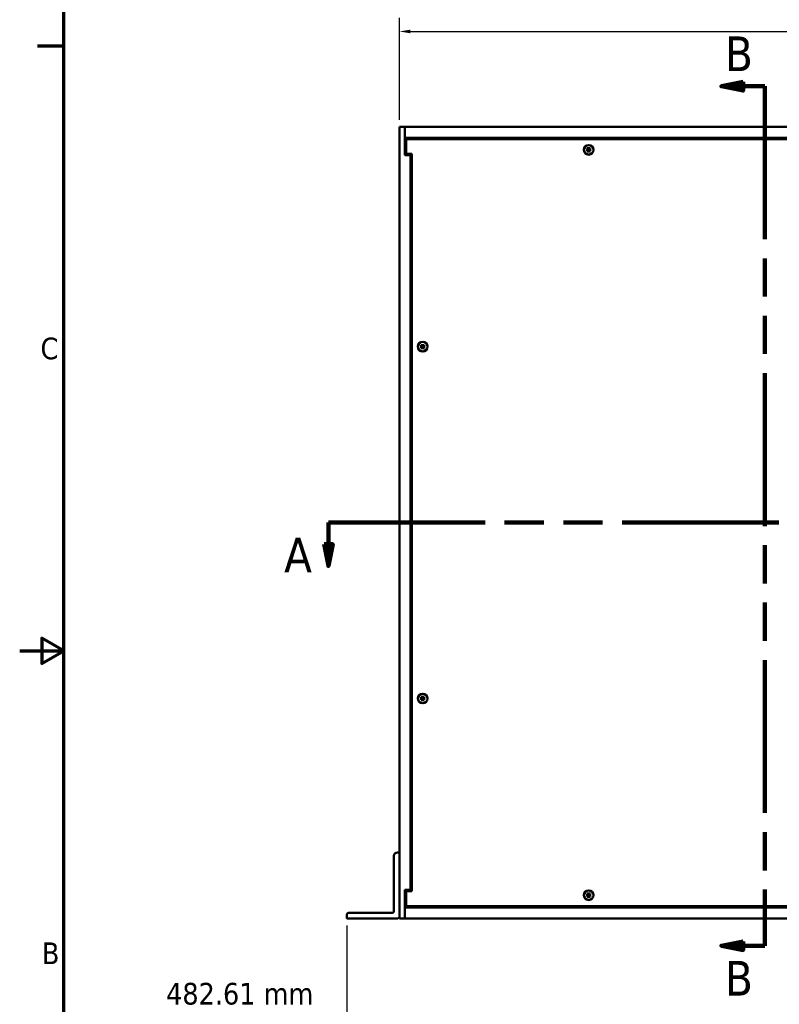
# Model space of a CAD drawing. Header units: millimetres. Extents: x 6 to 2153, y 38 to 1359.
# Tile 2 of 10: x 6 to 445, y 494 to 1063. Entities that reach past the tile are written whole.
import ezdxf

# ---------------------------------------------------------------- set-up
doc = ezdxf.new("R2010")
doc.units = ezdxf.units.MM
doc.header["$LTSCALE"] = 2.5
doc.linetypes.add('DOUBLE_DASH_CHAIN', pattern=[1.2403, 0.6614, -0.0827, 0.1654, -0.0827, 0.1654, -0.0827])
for name, color, linetype, lineweight in [('Border (ANSI)', 7, 'Continuous', 70), ('Dimension (ANSI)', 7, 'Continuous', 25), ('Section Line (ANSI)', 7, 'DOUBLE_DASH_CHAIN', 100), ('Visible (ANSI)', 7, 'Continuous', 50)]:
    doc.layers.add(name, color=color, linetype=linetype, lineweight=lineweight)
doc.styles.add('Label Text (ANSI)', font='tahoma.ttf')
doc.styles.add('Note Text (ANSI)', font='tahoma.ttf')
doc.dimstyles.new('Default - mm (ANSI)', dxfattribs={"dimscale": 2.5, "dimtxt": 5, "dimasz": 2.5, "dimexe": 3.175, "dimexo": 1.6002, "dimgap": 0.8, "dimtad": 0, "dimtih": 1, "dimtoh": 1, "dimrnd": 1e-08, "dimzin": 0, "dimdsep": 46, "dimtxsty": 'Note Text (ANSI)', "dimcen": 0.09, "dimdle": 10, "dimclrd": 256, "dimclre": 256, "dimclrt": 256, "dimadec": 1, "dimazin": 0, "dimtfac": 0.6096, "dimtofl": 0, "dimtmove": 0, "dimatfit": 3, "dimldrblk": 'Filled-1', "dimfxl": 1, "dimtolj": 1, "dimtzin": 0, "dimlwd": -1, "dimlwe": -1, "dimarcsym": 0})

# ---------------------------------------------------------------- blocks, each defined once
blk = doc.blocks.new('Borders Default Border')
at = {"layer": 'Border (ANSI)'}
blk.add_line((12.7, 419.1), (6.68, 419.1), dxfattribs=at)
at = {"layer": 'Border (ANSI)', "flags": 128}
for points in [[(12.7, 25.4), (12.7, 533.4), (850.9, 533.4), (850.9, 25.4), (12.7, 25.4)], [(2.54, 279.4), (12.7, 279.4), (7.62, 282.33), (7.62, 276.47), (12.7, 279.4)]]:
    blk.add_lwpolyline(points, dxfattribs=at)
at = {"layer": 'Border (ANSI)', "char_height": 5, "attachment_point": 7, "style": 'Note Text (ANSI)'}
for s, insert in [('C', (7.34, 346.66)), ('B', (7.66, 207.05))]:
    blk.add_mtext(s, dxfattribs=dict(at, insert=insert))
blk = doc.blocks.new('2dTransSection0')
at = {"layer": 'Section Line (ANSI)', "linetype": 'DOUBLE_DASH_CHAIN', "ltscale": 21.873201}
blk.add_line((73.83, 309.03), (277.37, 309.03), dxfattribs=at)
at = {"layer": 'Section Line (ANSI)', "linetype": 'Continuous'}
for p, q in [((73.83, 309.03), (87.46, 309.03)), ((73.83, 309.03), (73.83, 304.03)), ((263.74, 309.03), (277.37, 309.03)), ((277.37, 309.03), (277.37, 304.03)), ((72.83, 304.03), (73.83, 299.03)), ((74.83, 304.03), (72.83, 304.03)), ((73.83, 304.03), (73.83, 299.03)), ((73.83, 299.03), (74.83, 304.03)), ((276.37, 304.03), (277.37, 299.03)), ((278.37, 304.03), (276.37, 304.03)), ((277.37, 304.03), (277.37, 299.03)), ((277.37, 299.03), (278.37, 304.03))]:
    blk.add_line(p, q, dxfattribs=at)
at = {"layer": 'Section Line (ANSI)', "linetype": 'Continuous', "flags": 128}
for points in [[(72.83, 304.03), (73.83, 299.03), (74.83, 304.03), (72.83, 304.03)], [(276.37, 304.03), (277.37, 299.03), (278.37, 304.03), (276.37, 304.03)]]:
    blk.add_lwpolyline(points, dxfattribs=at)
at = {"layer": 'Section Line (ANSI)'}
for points in [[(72.83, 304.03), (73.83, 299.03), (74.83, 304.03), (72.83, 304.03)], [(276.37, 304.03), (277.37, 299.03), (278.37, 304.03), (276.37, 304.03)]]:
    blk.add_solid(points, dxfattribs=at)
at = {"layer": 'Section Line (ANSI)', "char_height": 8, "attachment_point": 7, "style": 'Label Text (ANSI)'}
for insert in [(63.58, 297.53), (280.82, 297.53)]:
    blk.add_mtext('A', dxfattribs=dict(at, insert=insert))
blk = doc.blocks.new('2dTransSection1')
at = {"layer": 'Section Line (ANSI)', "linetype": 'Continuous'}
for p, q in [((169.57, 410.82), (164.57, 409.82)), ((169.57, 409.82), (164.57, 409.82)), ((164.57, 409.82), (169.57, 408.82)), ((169.57, 408.82), (169.57, 410.82)), ((174.57, 409.82), (169.57, 409.82)), ((174.57, 409.82), (174.57, 396.81)), ((174.57, 224.28), (174.57, 211.27)), ((169.57, 212.27), (164.57, 211.27)), ((169.57, 210.27), (169.57, 212.27)), ((169.57, 211.27), (164.57, 211.27)), ((164.57, 211.27), (169.57, 210.27)), ((174.57, 211.27), (169.57, 211.27))]:
    blk.add_line(p, q, dxfattribs=at)
at = {"layer": 'Section Line (ANSI)', "linetype": 'DOUBLE_DASH_CHAIN', "ltscale": 21.370619}
blk.add_line((174.57, 409.82), (174.57, 211.27), dxfattribs=at)
at = {"layer": 'Section Line (ANSI)', "linetype": 'Continuous', "flags": 128}
for points in [[(169.57, 410.82), (164.57, 409.82), (169.57, 408.82), (169.57, 410.82)], [(169.57, 212.27), (164.57, 211.27), (169.57, 210.27), (169.57, 212.27)]]:
    blk.add_lwpolyline(points, dxfattribs=at)
at = {"layer": 'Section Line (ANSI)'}
for points in [[(169.57, 410.82), (164.57, 409.82), (169.57, 408.82), (169.57, 410.82)], [(169.57, 212.27), (164.57, 211.27), (169.57, 210.27), (169.57, 212.27)]]:
    blk.add_solid(points, dxfattribs=at)
at = {"layer": 'Section Line (ANSI)', "char_height": 8, "attachment_point": 7, "style": 'Label Text (ANSI)'}
for insert in [(165.38, 413.32), (165.38, 199.77)]:
    blk.add_mtext('B', dxfattribs=dict(at, insert=insert))
blk = doc.blocks.new('*D18')
at = {"layer": 'Defpoints', "color": 0, "transparency": 16777216}
for p in [(195.11, 543.98), (677.72, 543.98), (195.11, 488.98)]:
    blk.add_point(p, dxfattribs=at)
at = {"layer": 'Dimension (ANSI)', "transparency": 16777216}
for p, q in [((195.11, 539.98), (195.11, 481.04)), ((677.72, 539.98), (677.72, 481.04)), ((195.11, 488.98), (178.38, 488.98)), ((671.47, 488.98), (201.36, 488.98))]:
    blk.add_line(p, q, dxfattribs=at)
for points in [[(201.36, 490.02), (201.36, 487.94), (195.11, 488.98)], [(671.47, 490.02), (671.47, 487.94), (677.72, 488.98)]]:
    blk.add_solid(points, dxfattribs=at)
at = {"layer": 'Dimension (ANSI)', "transparency": 16777216, "insert": (131.04, 488.98), "char_height": 12.5, "attachment_point": 5, "style": 'Note Text (ANSI)'}
blk.add_mtext('\\A1; 482.61 mm\\P[19.000 in]', dxfattribs=at)
blk = doc.blocks.new('Filled-1')
at = {"color": 0}
for p, q in [((0, 0), (-1, 0.333)), ((-1, 0.333), (-1, -0.333)), ((-1, 0), (0, 0)), ((-1, -0.333), (0, 0))]:
    blk.add_line(p, q, dxfattribs=at)
at = {"color": 0, "flags": 128}
blk.add_lwpolyline([(-1, -0.333), (0, 0), (-1, 0.333), (-1, -0.333)], dxfattribs=at)
at = {"color": 0}
blk.add_solid([(-1, -0.333), (0, 0), (-1, 0.333), (-1, -0.333)], dxfattribs=at)
blk = doc.blocks.new('*D19')
at = {"layer": 'Defpoints', "color": 0, "transparency": 16777216}
for p in [(647.24, 1056.18), (225.59, 1001.18), (647.24, 1001.18)]:
    blk.add_point(p, dxfattribs=at)
at = {"layer": 'Dimension (ANSI)', "transparency": 16777216}
for p, q in [((225.59, 1005.18), (225.59, 1064.12)), ((647.24, 1005.18), (647.24, 1064.12)), ((231.84, 1056.18), (640.99, 1056.18)), ((647.24, 1056.18), (688.7, 1056.18))]:
    blk.add_line(p, q, dxfattribs=at)
for points in [[(231.84, 1057.22), (231.84, 1055.14), (225.59, 1056.18)], [(640.99, 1057.22), (640.99, 1055.14), (647.24, 1056.18)]]:
    blk.add_solid(points, dxfattribs=at)
at = {"layer": 'Dimension (ANSI)', "transparency": 16777216, "insert": (736.04, 1056.18), "char_height": 12.5, "attachment_point": 5, "style": 'Note Text (ANSI)'}
blk.add_mtext('\\A1; 421.65 mm\\P[16.600 in]', dxfattribs=at)

msp = doc.modelspace()

# ---------------------------------------------------------------- linework, layer by layer
at = {"layer": 'Visible (ANSI)'}
for p, q in [((228.764, 1001.181), (225.589, 1001.181)), ((225.589, 582.081), (225.589, 1001.181)), ((228.764, 1001.181), (228.764, 994.831)), ((228.764, 1001.181), (644.064, 1001.181)), ((228.764, 984.671), (228.764, 1001.181)), ((228.764, 994.831), (644.064, 994.831)), ((228.764, 993.561), (229.514, 993.561)), ((229.514, 994.081), (229.514, 985.431)), ((643.314, 994.081), (229.514, 994.081)), ((231.939, 984.671), (228.764, 984.671)), ((229.514, 985.431), (232.689, 985.431)), ((232.689, 984.671), (231.939, 984.671)), ((231.939, 984.671), (231.939, 560.491)), ((232.689, 985.431), (232.689, 559.731)), ((333.314, 988.008), (334.369, 988.033)), ((333.314, 987.554), (334.369, 987.529)), ((334.587, 989.281), (334.562, 988.226)), ((334.587, 986.281), (334.562, 987.336)), ((335.041, 989.281), (335.066, 988.226)), ((335.041, 986.281), (335.066, 987.336)), ((336.314, 988.008), (335.259, 988.033)), ((336.314, 987.554), (335.259, 987.529)), ((238.762, 875.681), (238.737, 874.626)), ((239.216, 875.681), (239.241, 874.626)), ((237.489, 874.408), (238.544, 874.433)), ((237.489, 873.954), (238.544, 873.929)), ((238.762, 872.681), (238.737, 873.736)), ((239.216, 872.681), (239.241, 873.736)), ((240.489, 874.408), (239.434, 874.433)), ((240.489, 873.954), (239.434, 873.929)), ((237.489, 671.208), (238.544, 671.233)), ((238.762, 672.481), (238.737, 671.426)), ((239.216, 672.481), (239.241, 671.426)), ((240.489, 671.208), (239.434, 671.233)), ((237.489, 670.754), (238.544, 670.729)), ((238.762, 669.481), (238.737, 670.536)), ((239.216, 669.481), (239.241, 670.536)), ((240.489, 670.754), (239.434, 670.729)), ((222.414, 580.081), (222.414, 548.156)), ((225.589, 582.081), (224.414, 582.081)), ((225.589, 544.981), (225.589, 582.081)), ((222.343, 565.152), (222.343, 573.61)), ((222.343, 573.61), (222.414, 573.61)), ((222.343, 565.152), (222.414, 565.152)), ((228.764, 560.491), (231.939, 560.491)), ((228.764, 543.981), (228.764, 560.491)), ((229.514, 559.731), (229.514, 551.081)), ((232.689, 559.731), (229.514, 559.731)), ((231.939, 560.491), (232.689, 560.491)), ((333.314, 557.608), (334.369, 557.633)), ((334.587, 558.881), (334.562, 557.826)), ((335.041, 558.881), (335.066, 557.826)), ((336.314, 557.608), (335.259, 557.633)), ((228.764, 551.601), (229.514, 551.601)), ((333.314, 557.154), (334.369, 557.129)), ((334.587, 555.881), (334.562, 556.936)), ((335.041, 555.881), (335.066, 556.936)), ((336.314, 557.154), (335.259, 557.129)), ((195.109, 546.156), (195.109, 543.981)), ((221.414, 547.156), (196.109, 547.156)), ((228.764, 550.331), (228.764, 543.981)), ((228.764, 550.331), (644.064, 550.331)), ((229.514, 551.081), (643.314, 551.081)), ((195.109, 543.981), (224.589, 543.981)), ((225.589, 543.981), (225.589, 544.981)), ((225.589, 543.981), (228.764, 543.981)), ((228.764, 543.981), (644.064, 543.981))]:
    msp.add_line(p, q, dxfattribs=at)
for centre, radius in [((334.814, 987.781), 2.75), ((334.814, 987.781), 2.715), ((238.989, 874.181), 2.75), ((238.989, 874.181), 2.715), ((238.989, 670.981), 2.75), ((238.989, 670.981), 2.715), ((334.814, 557.381), 2.75), ((334.814, 557.381), 2.715)]:
    msp.add_circle(centre, radius, dxfattribs=at)
for centre, radius, start, end in [((334.814, 987.781), 0.729, 162.39692, 197.60308), ((334.365, 988.23), 0.197, 271.34818, 358.65182), ((334.365, 987.331), 0.197, 1.34818, 88.65182), ((334.814, 987.781), 0.729, 72.39692, 107.60308), ((334.814, 987.781), 0.729, 252.39692, 287.60308), ((335.263, 988.23), 0.197, 181.34818, 268.65182), ((335.263, 987.331), 0.197, 91.34818, 178.65182), ((334.814, 987.781), 0.729, 342.39692, 17.60308), ((238.989, 874.181), 0.729, 162.39692, 197.60308), ((238.54, 874.63), 0.197, 271.34818, 358.65182), ((238.54, 873.731), 0.197, 1.34818, 88.65182), ((238.989, 874.181), 0.729, 72.39692, 107.60308), ((238.989, 874.181), 0.729, 252.39692, 287.60308), ((239.438, 874.63), 0.197, 181.34818, 268.65182), ((239.438, 873.731), 0.197, 91.34818, 178.65182), ((238.989, 874.181), 0.729, 342.39692, 17.60308), ((238.989, 670.981), 0.729, 162.39692, 197.60308), ((238.54, 671.43), 0.197, 271.34818, 358.65182), ((238.989, 670.981), 0.729, 72.39692, 107.60308), ((239.438, 671.43), 0.197, 181.34818, 268.65182), ((238.989, 670.981), 0.729, 342.39692, 17.60308), ((238.54, 670.531), 0.197, 1.34818, 88.65182), ((238.989, 670.981), 0.729, 252.39692, 287.60308), ((239.438, 670.531), 0.197, 91.34818, 178.65182), ((224.414, 580.081), 2, 90, 180), ((334.814, 557.381), 0.729, 162.39692, 197.60308), ((334.365, 557.83), 0.197, 271.34818, 358.65182), ((334.814, 557.381), 0.729, 72.39692, 107.60308), ((335.263, 557.83), 0.197, 181.34818, 268.65182), ((334.814, 557.381), 0.729, 342.39692, 17.60308), ((334.365, 556.931), 0.197, 1.34818, 88.65182), ((334.814, 557.381), 0.729, 252.39692, 287.60308), ((335.263, 556.931), 0.197, 91.34818, 178.65182), ((196.109, 546.156), 1, 90, 180), ((221.414, 548.156), 1, 270, 0), ((224.589, 544.981), 1, 270, 0)]:
    msp.add_arc(centre, radius, start, end, dxfattribs=at)
for points, knots in [([(333.314, 988.008), (333.325, 988.008), (333.339, 988.009), (333.36, 988.009), (333.372, 988.009), (333.386, 988.009), (333.393, 988.009), (333.397, 988.009)], [0.0136539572, 0.0136539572, 0.0136539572, 0.0136539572, 0.017108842, 0.017108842, 0.0205337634, 0.0205337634, 0.0232838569, 0.0232838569, 0.0232838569, 0.0232838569]), ([(333.397, 987.553), (333.393, 987.552), (333.386, 987.552), (333.372, 987.553), (333.36, 987.553), (333.339, 987.553), (333.325, 987.553), (333.314, 987.554)], [0.0312995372, 0.0312995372, 0.0312995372, 0.0312995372, 0.0340496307, 0.0340496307, 0.0374745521, 0.0374745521, 0.040929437, 0.040929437, 0.040929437, 0.040929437]), ([(334.59, 988.225), (334.589, 988.21), (334.588, 988.196), (334.581, 988.163), (334.574, 988.143), (334.553, 988.104), (334.539, 988.085), (334.509, 988.055), (334.491, 988.042), (334.452, 988.021), (334.431, 988.014), (334.399, 988.007), (334.384, 988.005), (334.37, 988.005)], [0.099544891, 0.099544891, 0.099544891, 0.099544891, 0.104028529, 0.104028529, 0.110376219, 0.110376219, 0.116723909, 0.116723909, 0.123071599, 0.123071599, 0.12941929, 0.12941929, 0.133902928, 0.133902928, 0.133902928, 0.133902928]), ([(334.37, 987.556), (334.384, 987.556), (334.399, 987.555), (334.431, 987.548), (334.452, 987.541), (334.491, 987.52), (334.509, 987.506), (334.539, 987.476), (334.553, 987.458), (334.574, 987.419), (334.581, 987.398), (334.588, 987.365), (334.589, 987.351), (334.59, 987.337)], [0.099544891, 0.099544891, 0.099544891, 0.099544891, 0.104028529, 0.104028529, 0.110376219, 0.110376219, 0.116723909, 0.116723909, 0.123071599, 0.123071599, 0.12941929, 0.12941929, 0.133902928, 0.133902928, 0.133902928, 0.133902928]), ([(334.586, 989.198), (334.586, 989.202), (334.586, 989.208), (334.586, 989.223), (334.586, 989.235), (334.586, 989.256), (334.586, 989.269), (334.587, 989.281)], [0.0312995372, 0.0312995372, 0.0312995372, 0.0312995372, 0.0340496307, 0.0340496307, 0.0374745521, 0.0374745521, 0.040929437, 0.040929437, 0.040929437, 0.040929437]), ([(334.587, 986.281), (334.586, 986.292), (334.586, 986.306), (334.586, 986.327), (334.586, 986.339), (334.586, 986.353), (334.586, 986.359), (334.586, 986.364)], [0.0136539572, 0.0136539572, 0.0136539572, 0.0136539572, 0.017108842, 0.017108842, 0.0205337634, 0.0205337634, 0.0232838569, 0.0232838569, 0.0232838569, 0.0232838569]), ([(335.258, 988.005), (335.244, 988.005), (335.229, 988.007), (335.196, 988.014), (335.176, 988.021), (335.137, 988.042), (335.119, 988.055), (335.089, 988.085), (335.075, 988.104), (335.054, 988.143), (335.047, 988.163), (335.04, 988.196), (335.038, 988.21), (335.038, 988.225)], [0.099544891, 0.099544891, 0.099544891, 0.099544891, 0.104028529, 0.104028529, 0.110376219, 0.110376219, 0.116723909, 0.116723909, 0.123071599, 0.123071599, 0.12941929, 0.12941929, 0.133902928, 0.133902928, 0.133902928, 0.133902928]), ([(335.038, 987.337), (335.038, 987.351), (335.04, 987.365), (335.047, 987.398), (335.054, 987.419), (335.075, 987.458), (335.089, 987.476), (335.119, 987.506), (335.137, 987.52), (335.176, 987.541), (335.196, 987.548), (335.229, 987.555), (335.244, 987.556), (335.258, 987.556)], [0.099544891, 0.099544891, 0.099544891, 0.099544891, 0.104028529, 0.104028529, 0.110376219, 0.110376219, 0.116723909, 0.116723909, 0.123071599, 0.123071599, 0.12941929, 0.12941929, 0.133902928, 0.133902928, 0.133902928, 0.133902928]), ([(335.041, 989.281), (335.041, 989.269), (335.042, 989.256), (335.042, 989.235), (335.042, 989.223), (335.042, 989.208), (335.042, 989.202), (335.042, 989.198)], [0.0136539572, 0.0136539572, 0.0136539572, 0.0136539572, 0.017108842, 0.017108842, 0.0205337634, 0.0205337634, 0.0232838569, 0.0232838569, 0.0232838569, 0.0232838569]), ([(335.042, 986.364), (335.042, 986.359), (335.042, 986.353), (335.042, 986.339), (335.042, 986.327), (335.042, 986.306), (335.041, 986.292), (335.041, 986.281)], [0.0312995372, 0.0312995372, 0.0312995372, 0.0312995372, 0.0340496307, 0.0340496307, 0.0374745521, 0.0374745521, 0.040929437, 0.040929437, 0.040929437, 0.040929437]), ([(336.231, 988.009), (336.235, 988.009), (336.242, 988.009), (336.256, 988.009), (336.268, 988.009), (336.289, 988.009), (336.302, 988.008), (336.314, 988.008)], [0.0312995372, 0.0312995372, 0.0312995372, 0.0312995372, 0.0340496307, 0.0340496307, 0.0374745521, 0.0374745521, 0.040929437, 0.040929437, 0.040929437, 0.040929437]), ([(336.314, 987.554), (336.302, 987.553), (336.289, 987.553), (336.268, 987.553), (336.256, 987.553), (336.242, 987.552), (336.235, 987.552), (336.231, 987.553)], [0.0136539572, 0.0136539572, 0.0136539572, 0.0136539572, 0.017108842, 0.017108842, 0.0205337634, 0.0205337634, 0.0232838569, 0.0232838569, 0.0232838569, 0.0232838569]), ([(238.761, 875.598), (238.761, 875.602), (238.761, 875.608), (238.761, 875.623), (238.761, 875.635), (238.761, 875.656), (238.761, 875.669), (238.762, 875.681)], [0.0312995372, 0.0312995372, 0.0312995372, 0.0312995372, 0.0340496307, 0.0340496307, 0.0374745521, 0.0374745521, 0.040929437, 0.040929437, 0.040929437, 0.040929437]), ([(239.216, 875.681), (239.216, 875.669), (239.217, 875.656), (239.217, 875.635), (239.217, 875.623), (239.217, 875.608), (239.217, 875.602), (239.217, 875.598)], [0.0136539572, 0.0136539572, 0.0136539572, 0.0136539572, 0.017108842, 0.017108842, 0.0205337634, 0.0205337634, 0.0232838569, 0.0232838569, 0.0232838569, 0.0232838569]), ([(237.489, 874.408), (237.5, 874.408), (237.514, 874.409), (237.535, 874.409), (237.547, 874.409), (237.561, 874.409), (237.568, 874.409), (237.572, 874.409)], [0.0136539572, 0.0136539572, 0.0136539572, 0.0136539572, 0.017108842, 0.017108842, 0.0205337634, 0.0205337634, 0.0232838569, 0.0232838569, 0.0232838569, 0.0232838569]), ([(237.572, 873.953), (237.568, 873.952), (237.561, 873.952), (237.547, 873.953), (237.535, 873.953), (237.514, 873.953), (237.5, 873.953), (237.489, 873.954)], [0.0312995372, 0.0312995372, 0.0312995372, 0.0312995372, 0.0340496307, 0.0340496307, 0.0374745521, 0.0374745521, 0.040929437, 0.040929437, 0.040929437, 0.040929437]), ([(238.765, 874.625), (238.764, 874.61), (238.763, 874.596), (238.756, 874.563), (238.749, 874.543), (238.728, 874.504), (238.714, 874.485), (238.684, 874.455), (238.666, 874.442), (238.627, 874.421), (238.606, 874.414), (238.574, 874.407), (238.559, 874.405), (238.545, 874.405)], [0.099544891, 0.099544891, 0.099544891, 0.099544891, 0.104028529, 0.104028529, 0.110376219, 0.110376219, 0.116723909, 0.116723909, 0.123071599, 0.123071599, 0.12941929, 0.12941929, 0.133902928, 0.133902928, 0.133902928, 0.133902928]), ([(238.545, 873.956), (238.559, 873.956), (238.574, 873.955), (238.606, 873.948), (238.627, 873.941), (238.666, 873.92), (238.684, 873.906), (238.714, 873.876), (238.728, 873.858), (238.749, 873.819), (238.756, 873.798), (238.763, 873.765), (238.764, 873.751), (238.765, 873.737)], [0.099544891, 0.099544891, 0.099544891, 0.099544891, 0.104028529, 0.104028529, 0.110376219, 0.110376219, 0.116723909, 0.116723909, 0.123071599, 0.123071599, 0.12941929, 0.12941929, 0.133902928, 0.133902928, 0.133902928, 0.133902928]), ([(238.762, 872.681), (238.761, 872.692), (238.761, 872.706), (238.761, 872.727), (238.761, 872.739), (238.761, 872.753), (238.761, 872.759), (238.761, 872.764)], [0.0136539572, 0.0136539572, 0.0136539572, 0.0136539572, 0.017108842, 0.017108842, 0.0205337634, 0.0205337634, 0.0232838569, 0.0232838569, 0.0232838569, 0.0232838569]), ([(239.433, 874.405), (239.419, 874.405), (239.404, 874.407), (239.371, 874.414), (239.351, 874.421), (239.312, 874.442), (239.294, 874.455), (239.264, 874.485), (239.25, 874.504), (239.229, 874.543), (239.222, 874.563), (239.215, 874.596), (239.213, 874.61), (239.213, 874.625)], [0.099544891, 0.099544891, 0.099544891, 0.099544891, 0.104028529, 0.104028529, 0.110376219, 0.110376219, 0.116723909, 0.116723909, 0.123071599, 0.123071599, 0.12941929, 0.12941929, 0.133902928, 0.133902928, 0.133902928, 0.133902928]), ([(239.213, 873.737), (239.213, 873.751), (239.215, 873.765), (239.222, 873.798), (239.229, 873.819), (239.25, 873.858), (239.264, 873.876), (239.294, 873.906), (239.312, 873.92), (239.351, 873.941), (239.371, 873.948), (239.404, 873.955), (239.419, 873.956), (239.433, 873.956)], [0.099544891, 0.099544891, 0.099544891, 0.099544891, 0.104028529, 0.104028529, 0.110376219, 0.110376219, 0.116723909, 0.116723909, 0.123071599, 0.123071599, 0.12941929, 0.12941929, 0.133902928, 0.133902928, 0.133902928, 0.133902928]), ([(239.217, 872.764), (239.217, 872.759), (239.217, 872.753), (239.217, 872.739), (239.217, 872.727), (239.217, 872.706), (239.216, 872.692), (239.216, 872.681)], [0.0312995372, 0.0312995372, 0.0312995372, 0.0312995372, 0.0340496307, 0.0340496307, 0.0374745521, 0.0374745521, 0.040929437, 0.040929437, 0.040929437, 0.040929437]), ([(240.406, 874.409), (240.41, 874.409), (240.417, 874.409), (240.431, 874.409), (240.443, 874.409), (240.464, 874.409), (240.477, 874.408), (240.489, 874.408)], [0.0312995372, 0.0312995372, 0.0312995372, 0.0312995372, 0.0340496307, 0.0340496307, 0.0374745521, 0.0374745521, 0.040929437, 0.040929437, 0.040929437, 0.040929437]), ([(240.489, 873.954), (240.477, 873.953), (240.464, 873.953), (240.443, 873.953), (240.431, 873.953), (240.417, 873.952), (240.41, 873.952), (240.406, 873.953)], [0.0136539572, 0.0136539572, 0.0136539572, 0.0136539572, 0.017108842, 0.017108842, 0.0205337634, 0.0205337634, 0.0232838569, 0.0232838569, 0.0232838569, 0.0232838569]), ([(237.489, 671.208), (237.5, 671.208), (237.514, 671.209), (237.535, 671.209), (237.547, 671.209), (237.561, 671.209), (237.568, 671.209), (237.572, 671.209)], [0.0136539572, 0.0136539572, 0.0136539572, 0.0136539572, 0.017108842, 0.017108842, 0.0205337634, 0.0205337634, 0.0232838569, 0.0232838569, 0.0232838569, 0.0232838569]), ([(238.765, 671.425), (238.764, 671.41), (238.763, 671.396), (238.756, 671.363), (238.749, 671.343), (238.728, 671.304), (238.714, 671.285), (238.684, 671.255), (238.666, 671.242), (238.627, 671.221), (238.606, 671.214), (238.574, 671.207), (238.559, 671.205), (238.545, 671.205)], [0.099544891, 0.099544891, 0.099544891, 0.099544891, 0.104028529, 0.104028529, 0.110376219, 0.110376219, 0.116723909, 0.116723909, 0.123071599, 0.123071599, 0.12941929, 0.12941929, 0.133902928, 0.133902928, 0.133902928, 0.133902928]), ([(238.761, 672.398), (238.761, 672.402), (238.761, 672.408), (238.761, 672.423), (238.761, 672.435), (238.761, 672.456), (238.761, 672.469), (238.762, 672.481)], [0.0312995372, 0.0312995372, 0.0312995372, 0.0312995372, 0.0340496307, 0.0340496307, 0.0374745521, 0.0374745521, 0.040929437, 0.040929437, 0.040929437, 0.040929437]), ([(239.433, 671.205), (239.419, 671.205), (239.404, 671.207), (239.371, 671.214), (239.351, 671.221), (239.312, 671.242), (239.294, 671.255), (239.264, 671.285), (239.25, 671.304), (239.229, 671.343), (239.222, 671.363), (239.215, 671.396), (239.213, 671.41), (239.213, 671.425)], [0.099544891, 0.099544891, 0.099544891, 0.099544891, 0.104028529, 0.104028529, 0.110376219, 0.110376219, 0.116723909, 0.116723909, 0.123071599, 0.123071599, 0.12941929, 0.12941929, 0.133902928, 0.133902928, 0.133902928, 0.133902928]), ([(239.216, 672.481), (239.216, 672.469), (239.217, 672.456), (239.217, 672.435), (239.217, 672.423), (239.217, 672.408), (239.217, 672.402), (239.217, 672.398)], [0.0136539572, 0.0136539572, 0.0136539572, 0.0136539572, 0.017108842, 0.017108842, 0.0205337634, 0.0205337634, 0.0232838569, 0.0232838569, 0.0232838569, 0.0232838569]), ([(240.406, 671.209), (240.41, 671.209), (240.417, 671.209), (240.431, 671.209), (240.443, 671.209), (240.464, 671.209), (240.477, 671.208), (240.489, 671.208)], [0.0312995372, 0.0312995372, 0.0312995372, 0.0312995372, 0.0340496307, 0.0340496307, 0.0374745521, 0.0374745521, 0.040929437, 0.040929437, 0.040929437, 0.040929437]), ([(237.572, 670.753), (237.568, 670.752), (237.561, 670.752), (237.547, 670.753), (237.535, 670.753), (237.514, 670.753), (237.5, 670.753), (237.489, 670.754)], [0.0312995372, 0.0312995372, 0.0312995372, 0.0312995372, 0.0340496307, 0.0340496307, 0.0374745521, 0.0374745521, 0.040929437, 0.040929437, 0.040929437, 0.040929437]), ([(238.545, 670.756), (238.559, 670.756), (238.574, 670.755), (238.606, 670.748), (238.627, 670.741), (238.666, 670.72), (238.684, 670.706), (238.714, 670.676), (238.728, 670.658), (238.749, 670.619), (238.756, 670.598), (238.763, 670.565), (238.764, 670.551), (238.765, 670.537)], [0.099544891, 0.099544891, 0.099544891, 0.099544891, 0.104028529, 0.104028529, 0.110376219, 0.110376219, 0.116723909, 0.116723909, 0.123071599, 0.123071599, 0.12941929, 0.12941929, 0.133902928, 0.133902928, 0.133902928, 0.133902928]), ([(238.762, 669.481), (238.761, 669.492), (238.761, 669.506), (238.761, 669.527), (238.761, 669.539), (238.761, 669.553), (238.761, 669.559), (238.761, 669.564)], [0.0136539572, 0.0136539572, 0.0136539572, 0.0136539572, 0.017108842, 0.017108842, 0.0205337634, 0.0205337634, 0.0232838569, 0.0232838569, 0.0232838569, 0.0232838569]), ([(239.213, 670.537), (239.213, 670.551), (239.215, 670.565), (239.222, 670.598), (239.229, 670.619), (239.25, 670.658), (239.264, 670.676), (239.294, 670.706), (239.312, 670.72), (239.351, 670.741), (239.371, 670.748), (239.404, 670.755), (239.419, 670.756), (239.433, 670.756)], [0.099544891, 0.099544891, 0.099544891, 0.099544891, 0.104028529, 0.104028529, 0.110376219, 0.110376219, 0.116723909, 0.116723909, 0.123071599, 0.123071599, 0.12941929, 0.12941929, 0.133902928, 0.133902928, 0.133902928, 0.133902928]), ([(239.217, 669.564), (239.217, 669.559), (239.217, 669.553), (239.217, 669.539), (239.217, 669.527), (239.217, 669.506), (239.216, 669.492), (239.216, 669.481)], [0.0312995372, 0.0312995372, 0.0312995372, 0.0312995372, 0.0340496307, 0.0340496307, 0.0374745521, 0.0374745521, 0.040929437, 0.040929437, 0.040929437, 0.040929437]), ([(240.489, 670.754), (240.477, 670.753), (240.464, 670.753), (240.443, 670.753), (240.431, 670.753), (240.417, 670.752), (240.41, 670.752), (240.406, 670.753)], [0.0136539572, 0.0136539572, 0.0136539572, 0.0136539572, 0.017108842, 0.017108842, 0.0205337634, 0.0205337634, 0.0232838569, 0.0232838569, 0.0232838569, 0.0232838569]), ([(333.314, 557.608), (333.325, 557.608), (333.339, 557.609), (333.36, 557.609), (333.372, 557.609), (333.386, 557.609), (333.393, 557.609), (333.397, 557.609)], [0.0136539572, 0.0136539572, 0.0136539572, 0.0136539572, 0.017108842, 0.017108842, 0.0205337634, 0.0205337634, 0.0232838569, 0.0232838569, 0.0232838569, 0.0232838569]), ([(334.59, 557.825), (334.589, 557.81), (334.588, 557.796), (334.581, 557.763), (334.574, 557.743), (334.553, 557.704), (334.539, 557.685), (334.509, 557.655), (334.491, 557.642), (334.452, 557.621), (334.431, 557.614), (334.399, 557.607), (334.384, 557.605), (334.37, 557.605)], [0.099544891, 0.099544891, 0.099544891, 0.099544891, 0.104028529, 0.104028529, 0.110376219, 0.110376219, 0.116723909, 0.116723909, 0.123071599, 0.123071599, 0.12941929, 0.12941929, 0.133902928, 0.133902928, 0.133902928, 0.133902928]), ([(334.586, 558.798), (334.586, 558.802), (334.586, 558.808), (334.586, 558.823), (334.586, 558.835), (334.586, 558.856), (334.586, 558.869), (334.587, 558.881)], [0.0312995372, 0.0312995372, 0.0312995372, 0.0312995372, 0.0340496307, 0.0340496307, 0.0374745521, 0.0374745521, 0.040929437, 0.040929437, 0.040929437, 0.040929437]), ([(335.258, 557.605), (335.244, 557.605), (335.229, 557.607), (335.196, 557.614), (335.176, 557.621), (335.137, 557.642), (335.119, 557.655), (335.089, 557.685), (335.075, 557.704), (335.054, 557.743), (335.047, 557.763), (335.04, 557.796), (335.038, 557.81), (335.038, 557.825)], [0.099544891, 0.099544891, 0.099544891, 0.099544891, 0.104028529, 0.104028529, 0.110376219, 0.110376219, 0.116723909, 0.116723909, 0.123071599, 0.123071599, 0.12941929, 0.12941929, 0.133902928, 0.133902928, 0.133902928, 0.133902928]), ([(335.041, 558.881), (335.041, 558.869), (335.042, 558.856), (335.042, 558.835), (335.042, 558.823), (335.042, 558.808), (335.042, 558.802), (335.042, 558.798)], [0.0136539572, 0.0136539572, 0.0136539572, 0.0136539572, 0.017108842, 0.017108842, 0.0205337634, 0.0205337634, 0.0232838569, 0.0232838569, 0.0232838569, 0.0232838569]), ([(336.231, 557.609), (336.235, 557.609), (336.242, 557.609), (336.256, 557.609), (336.268, 557.609), (336.289, 557.609), (336.302, 557.608), (336.314, 557.608)], [0.0312995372, 0.0312995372, 0.0312995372, 0.0312995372, 0.0340496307, 0.0340496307, 0.0374745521, 0.0374745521, 0.040929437, 0.040929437, 0.040929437, 0.040929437]), ([(333.397, 557.153), (333.393, 557.152), (333.386, 557.152), (333.372, 557.153), (333.36, 557.153), (333.339, 557.153), (333.325, 557.153), (333.314, 557.154)], [0.0312995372, 0.0312995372, 0.0312995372, 0.0312995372, 0.0340496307, 0.0340496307, 0.0374745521, 0.0374745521, 0.040929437, 0.040929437, 0.040929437, 0.040929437]), ([(334.37, 557.156), (334.384, 557.156), (334.399, 557.155), (334.431, 557.148), (334.452, 557.141), (334.491, 557.12), (334.509, 557.106), (334.539, 557.076), (334.553, 557.058), (334.574, 557.019), (334.581, 556.998), (334.588, 556.965), (334.589, 556.951), (334.59, 556.937)], [0.099544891, 0.099544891, 0.099544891, 0.099544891, 0.104028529, 0.104028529, 0.110376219, 0.110376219, 0.116723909, 0.116723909, 0.123071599, 0.123071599, 0.12941929, 0.12941929, 0.133902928, 0.133902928, 0.133902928, 0.133902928]), ([(334.587, 555.881), (334.586, 555.892), (334.586, 555.906), (334.586, 555.927), (334.586, 555.939), (334.586, 555.953), (334.586, 555.959), (334.586, 555.964)], [0.0136539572, 0.0136539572, 0.0136539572, 0.0136539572, 0.017108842, 0.017108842, 0.0205337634, 0.0205337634, 0.0232838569, 0.0232838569, 0.0232838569, 0.0232838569]), ([(335.038, 556.937), (335.038, 556.951), (335.04, 556.965), (335.047, 556.998), (335.054, 557.019), (335.075, 557.058), (335.089, 557.076), (335.119, 557.106), (335.137, 557.12), (335.176, 557.141), (335.196, 557.148), (335.229, 557.155), (335.244, 557.156), (335.258, 557.156)], [0.099544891, 0.099544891, 0.099544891, 0.099544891, 0.104028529, 0.104028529, 0.110376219, 0.110376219, 0.116723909, 0.116723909, 0.123071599, 0.123071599, 0.12941929, 0.12941929, 0.133902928, 0.133902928, 0.133902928, 0.133902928]), ([(335.042, 555.964), (335.042, 555.959), (335.042, 555.953), (335.042, 555.939), (335.042, 555.927), (335.042, 555.906), (335.041, 555.892), (335.041, 555.881)], [0.0312995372, 0.0312995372, 0.0312995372, 0.0312995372, 0.0340496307, 0.0340496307, 0.0374745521, 0.0374745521, 0.040929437, 0.040929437, 0.040929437, 0.040929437]), ([(336.314, 557.154), (336.302, 557.153), (336.289, 557.153), (336.268, 557.153), (336.256, 557.153), (336.242, 557.152), (336.235, 557.152), (336.231, 557.153)], [0.0136539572, 0.0136539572, 0.0136539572, 0.0136539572, 0.017108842, 0.017108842, 0.0205337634, 0.0205337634, 0.0232838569, 0.0232838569, 0.0232838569, 0.0232838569])]:
    msp.add_open_spline(points, degree=3, knots=knots, dxfattribs=at)
for points, weights in [([(334.119, 988.001), (333.876, 988.004), (333.397, 988.009)], [1, 1.06325247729, 1.00306837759]), ([(333.397, 987.553), (333.876, 987.558), (334.119, 987.56)], [1.00306837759, 1.06325247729, 1]), ([(334.37, 988.005), (334.268, 988.004), (334.119, 988.001)], [1.31963834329, 1.17380284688, 1]), ([(334.119, 987.56), (334.268, 987.558), (334.37, 987.556)], [1, 1.17380284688, 1.31963834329]), ([(334.586, 989.198), (334.591, 988.718), (334.593, 988.476)], [1.00306837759, 1.06325247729, 1]), ([(334.593, 987.086), (334.591, 986.843), (334.586, 986.364)], [1, 1.06325247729, 1.00306837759]), ([(334.593, 988.476), (334.591, 988.327), (334.59, 988.225)], [1, 1.17380284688, 1.31963834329]), ([(334.59, 987.337), (334.591, 987.235), (334.593, 987.086)], [1.31963834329, 1.17380284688, 1]), ([(335.035, 988.476), (335.037, 988.718), (335.042, 989.198)], [1, 1.06325247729, 1.00306837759]), ([(335.038, 988.225), (335.037, 988.327), (335.035, 988.476)], [1.31963834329, 1.17380284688, 1]), ([(335.035, 987.086), (335.037, 987.235), (335.038, 987.337)], [1, 1.17380284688, 1.31963834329]), ([(335.042, 986.364), (335.037, 986.843), (335.035, 987.086)], [1.00306837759, 1.06325247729, 1]), ([(335.509, 988.001), (335.36, 988.004), (335.258, 988.005)], [1, 1.17380284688, 1.31963834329]), ([(335.258, 987.556), (335.36, 987.558), (335.509, 987.56)], [1.31963834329, 1.17380284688, 1]), ([(336.231, 988.009), (335.752, 988.004), (335.509, 988.001)], [1.00306837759, 1.06325247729, 1]), ([(335.509, 987.56), (335.752, 987.558), (336.231, 987.553)], [1, 1.06325247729, 1.00306837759]), ([(238.294, 874.401), (238.051, 874.404), (237.572, 874.409)], [1, 1.06325247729, 1.00306837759]), ([(237.572, 873.953), (238.051, 873.958), (238.294, 873.96)], [1.00306837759, 1.06325247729, 1]), ([(238.545, 874.405), (238.443, 874.404), (238.294, 874.401)], [1.31963834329, 1.17380284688, 1]), ([(238.294, 873.96), (238.443, 873.958), (238.545, 873.956)], [1, 1.17380284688, 1.31963834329]), ([(238.761, 875.598), (238.766, 875.118), (238.768, 874.876)], [1.00306837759, 1.06325247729, 1]), ([(238.768, 873.486), (238.766, 873.243), (238.761, 872.764)], [1, 1.06325247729, 1.00306837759]), ([(238.768, 874.876), (238.766, 874.727), (238.765, 874.625)], [1, 1.17380284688, 1.31963834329]), ([(238.765, 873.737), (238.766, 873.635), (238.768, 873.486)], [1.31963834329, 1.17380284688, 1]), ([(239.21, 874.876), (239.212, 875.118), (239.217, 875.598)], [1, 1.06325247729, 1.00306837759]), ([(239.213, 874.625), (239.212, 874.727), (239.21, 874.876)], [1.31963834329, 1.17380284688, 1]), ([(239.21, 873.486), (239.212, 873.635), (239.213, 873.737)], [1, 1.17380284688, 1.31963834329]), ([(239.217, 872.764), (239.212, 873.243), (239.21, 873.486)], [1.00306837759, 1.06325247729, 1]), ([(239.684, 874.401), (239.535, 874.404), (239.433, 874.405)], [1, 1.17380284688, 1.31963834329]), ([(239.433, 873.956), (239.535, 873.958), (239.684, 873.96)], [1.31963834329, 1.17380284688, 1]), ([(240.406, 874.409), (239.927, 874.404), (239.684, 874.401)], [1.00306837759, 1.06325247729, 1]), ([(239.684, 873.96), (239.927, 873.958), (240.406, 873.953)], [1, 1.06325247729, 1.00306837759]), ([(238.294, 671.201), (238.051, 671.204), (237.572, 671.209)], [1, 1.06325247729, 1.00306837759]), ([(238.545, 671.205), (238.443, 671.204), (238.294, 671.201)], [1.31963834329, 1.17380284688, 1]), ([(238.761, 672.398), (238.766, 671.918), (238.768, 671.676)], [1.00306837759, 1.06325247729, 1]), ([(238.768, 671.676), (238.766, 671.527), (238.765, 671.425)], [1, 1.17380284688, 1.31963834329]), ([(239.21, 671.676), (239.212, 671.918), (239.217, 672.398)], [1, 1.06325247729, 1.00306837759]), ([(239.213, 671.425), (239.212, 671.527), (239.21, 671.676)], [1.31963834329, 1.17380284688, 1]), ([(239.684, 671.201), (239.535, 671.204), (239.433, 671.205)], [1, 1.17380284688, 1.31963834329]), ([(240.406, 671.209), (239.927, 671.204), (239.684, 671.201)], [1.00306837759, 1.06325247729, 1]), ([(237.572, 670.753), (238.051, 670.758), (238.294, 670.76)], [1.00306837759, 1.06325247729, 1]), ([(238.294, 670.76), (238.443, 670.758), (238.545, 670.756)], [1, 1.17380284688, 1.31963834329]), ([(238.768, 670.286), (238.766, 670.043), (238.761, 669.564)], [1, 1.06325247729, 1.00306837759]), ([(238.765, 670.537), (238.766, 670.435), (238.768, 670.286)], [1.31963834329, 1.17380284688, 1]), ([(239.21, 670.286), (239.212, 670.435), (239.213, 670.537)], [1, 1.17380284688, 1.31963834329]), ([(239.217, 669.564), (239.212, 670.043), (239.21, 670.286)], [1.00306837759, 1.06325247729, 1]), ([(239.433, 670.756), (239.535, 670.758), (239.684, 670.76)], [1.31963834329, 1.17380284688, 1]), ([(239.684, 670.76), (239.927, 670.758), (240.406, 670.753)], [1, 1.06325247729, 1.00306837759]), ([(334.119, 557.601), (333.876, 557.604), (333.397, 557.609)], [1, 1.06325247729, 1.00306837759]), ([(334.37, 557.605), (334.268, 557.604), (334.119, 557.601)], [1.31963834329, 1.17380284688, 1]), ([(334.586, 558.798), (334.591, 558.318), (334.593, 558.076)], [1.00306837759, 1.06325247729, 1]), ([(334.593, 558.076), (334.591, 557.927), (334.59, 557.825)], [1, 1.17380284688, 1.31963834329]), ([(335.035, 558.076), (335.037, 558.318), (335.042, 558.798)], [1, 1.06325247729, 1.00306837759]), ([(335.038, 557.825), (335.037, 557.927), (335.035, 558.076)], [1.31963834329, 1.17380284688, 1]), ([(335.509, 557.601), (335.36, 557.604), (335.258, 557.605)], [1, 1.17380284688, 1.31963834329]), ([(336.231, 557.609), (335.752, 557.604), (335.509, 557.601)], [1.00306837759, 1.06325247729, 1]), ([(333.397, 557.153), (333.876, 557.158), (334.119, 557.16)], [1.00306837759, 1.06325247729, 1]), ([(334.119, 557.16), (334.268, 557.158), (334.37, 557.156)], [1, 1.17380284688, 1.31963834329]), ([(334.593, 556.686), (334.591, 556.443), (334.586, 555.964)], [1, 1.06325247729, 1.00306837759]), ([(334.59, 556.937), (334.591, 556.835), (334.593, 556.686)], [1.31963834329, 1.17380284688, 1]), ([(335.035, 556.686), (335.037, 556.835), (335.038, 556.937)], [1, 1.17380284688, 1.31963834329]), ([(335.042, 555.964), (335.037, 556.443), (335.035, 556.686)], [1.00306837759, 1.06325247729, 1]), ([(335.258, 557.156), (335.36, 557.158), (335.509, 557.16)], [1.31963834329, 1.17380284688, 1]), ([(335.509, 557.16), (335.752, 557.158), (336.231, 557.153)], [1, 1.06325247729, 1.00306837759])]:
    msp.add_rational_spline(points, weights, degree=2, dxfattribs=at)

# ---------------------------------------------------------------- block references
at = {"xscale": 2.5, "yscale": 2.5, "zscale": 2.5}
msp.add_blockref('Borders Default Border', (0, 0), dxfattribs=at)
at = {"layer": 'Section Line (ANSI)', "xscale": 2.5, "yscale": 2.5, "zscale": 2.5}
for name in ['2dTransSection1', '2dTransSection0']:
    msp.add_blockref(name, (0, 0), dxfattribs=at)

# ---------------------------------------------------------------- dimensions: what is measured, and where the dimension line sits
at = {"layer": 'Dimension (ANSI)'}
dim = msp.add_linear_dim(base=(647.239, 1056.181), p1=(225.589, 1001.181), p2=(647.239, 1001.181), text=' <> mm\\X[16.600 in]', dimstyle='Default - mm (ANSI)', override={"dimtih": 0, "dimtoh": 0, "dimdec": 2, "dimpost": '', "dimtp": 0, "dimtm": 0, "dimtdec": 2, "dimatfit": 2}, dxfattribs=at)
dim.commit()
dim.dimension.update_dxf_attribs({"geometry": '*D19', "text_midpoint": (736.037, 1056.181), "dimtype": 160})
dim = msp.add_linear_dim(base=(195.109, 488.981), p1=(677.719, 543.981), p2=(195.109, 543.981), angle=180, text=' <> mm\\X[19.000 in]', dimstyle='Default - mm (ANSI)', override={"dimtih": 0, "dimtoh": 0, "dimdec": 2, "dimpost": '', "dimtp": 0, "dimtm": 0, "dimtdec": 2, "dimatfit": 2}, dxfattribs=at)
dim.commit()
dim.dimension.update_dxf_attribs({"geometry": '*D18', "text_midpoint": (131.036, 488.981), "dimtype": 160})

doc.saveas('drawing.dxf')
